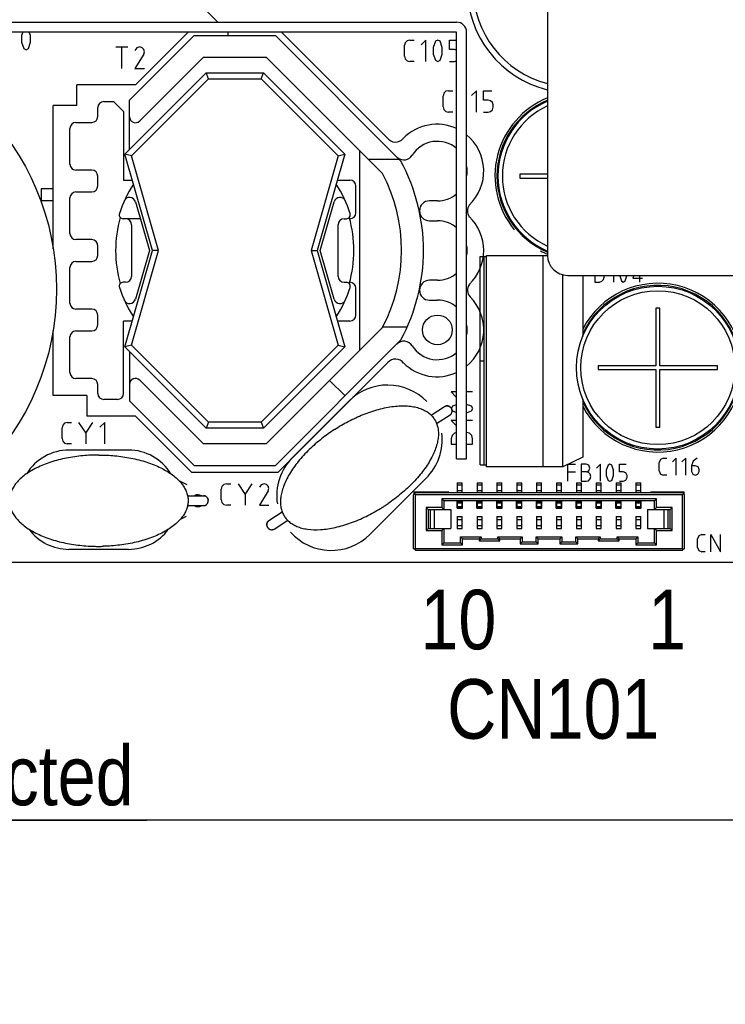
# Model space of a CAD drawing. Header units: millimetres. Extents: x 0 to 417, y 0 to 294.
# Tile 5 of 19: x 180 to 215, y 147 to 196. Entities that reach past the tile are written whole.
import ezdxf

# ---------------------------------------------------------------- set-up
doc = ezdxf.new("R2010")
doc.units = ezdxf.units.MM
for name, color, linetype in [('C101_DXF_CONTINUOUS_LINE', 7, 'Continuous'), ('C115_C116_DXF_CONTINUOUS_LINE', 7, 'Continuous'), ('C1_DXF_CONTINUOUS_LINE', 7, 'Continuous'), ('CN101_DXF_CONTINUOUS_LINE', 7, 'Continuous'), ('CY_DXF_CONTINUOUS_LINE', 7, 'Continuous'), ('HEAT_SINK-3_DXF_CONTINUOUS_LINE', 7, 'Continuous'), ('INSULATOR_DXF_CONTINUOUS_LINE', 7, 'Continuous'), ('MDS-300APB18_AA_DXF_TEXT', 7, 'Continuous'), ('MDS-300APB18DXF_CONTINUOUS_LINE', 7, 'Continuous'), ('Q102_Q101_D1DXF_CONTINUOUS_LINE', 7, 'Continuous'), ('T2_BASE_AF0_DXF_CONTINUOUS_LINE', 7, 'Continuous'), ('T2_BN_AF0_DXF_CONTINUOUS_LINE', 7, 'Continuous'), ('T2_COIL_DXF_CONTINUOUS_LINE', 7, 'Continuous'), ('T2_CORE_AF1_DXF_CONTINUOUS_LINE', 7, 'Continuous')]:
    doc.layers.add(name, color=color, linetype=linetype)
doc.styles.get("Standard").update_dxf_attribs({"font": 'ARIALN.TTF'})
doc.dimstyles.get("Standard").update_dxf_attribs({"dimtxt": 0.18, "dimasz": 0.18, "dimexe": 0.18, "dimexo": 0.0625, "dimgap": 0.09, "dimtad": 0, "dimtih": 1, "dimtoh": 1, "dimdec": 4, "dimzin": 0, "dimdsep": 46, "dimtxsty": 'STANDARD', "dimcen": 0.09, "dimadec": 0, "dimazin": 0, "dimtfac": 1, "dimtdec": 4, "dimtofl": 0, "dimtmove": 0, "dimatfit": 3, "dimfxl": 1, "dimtolj": 1, "dimtzin": 0, "dimarcsym": 0})

msp = doc.modelspace()

# ---------------------------------------------------------------- linework, layer by layer
at = {"layer": 'C101_DXF_CONTINUOUS_LINE', "color": 7, "linetype": 'Continuous'}
for radius, start, end in [(5.3, 103.6462, 256.3538), (5, 104.4823, 255.5177)]:
    msp.add_arc((207.489, 198.063), radius, start, end, dxfattribs=at)
at = {"layer": 'C115_C116_DXF_CONTINUOUS_LINE', "color": 7, "linetype": 'Continuous'}
for p, q in [((206.239, 188.663), (204.839, 188.663)), ((204.839, 188.663), (204.839, 188.463)), ((204.839, 188.463), (206.239, 188.463)), ((211.889, 181.913), (211.689, 181.913)), ((211.689, 181.913), (211.689, 179.013)), ((211.889, 179.013), (211.889, 181.913)), ((211.689, 179.013), (208.789, 179.013)), ((208.789, 179.013), (208.789, 178.813)), ((208.789, 178.813), (211.689, 178.813)), ((211.689, 178.813), (211.689, 175.913)), ((214.789, 179.013), (211.889, 179.013)), ((211.889, 178.813), (214.789, 178.813)), ((211.889, 175.913), (211.889, 178.813)), ((214.789, 178.813), (214.789, 179.013)), ((211.689, 175.913), (211.889, 175.913))]:
    msp.add_line(p, q, dxfattribs=at)
for radius in [4.1, 3.877]:
    msp.add_circle((211.789, 178.913), radius, dxfattribs=at)
for centre, radius, start, end in [((207.839, 188.563), 4.148, 112.7, 247.3), ((207.839, 188.563), 4.1, 112.9916, 247.0084), ((207.839, 188.563), 3.877, 114.4044, 245.5956), ((211.789, 178.913), 4.148, 204.2798, 155.7202)]:
    msp.add_arc(centre, radius, start, end, dxfattribs=at)
at = {"layer": 'C1_DXF_CONTINUOUS_LINE', "color": 7, "linetype": 'Continuous'}
msp.add_circle((168.56, 182.865), 12.95, dxfattribs=at)
at = {"layer": 'CN101_DXF_CONTINUOUS_LINE', "color": 7, "linetype": 'Continuous'}
for p, q in [((201.689, 173.113), (201.939, 173.113)), ((201.689, 173.113), (201.689, 172.613)), ((201.939, 172.613), (201.939, 173.113)), ((202.689, 173.113), (202.939, 173.113)), ((202.689, 173.113), (202.689, 172.613)), ((202.939, 172.613), (202.939, 173.113)), ((203.689, 173.113), (203.939, 173.113)), ((203.689, 173.113), (203.689, 172.613)), ((203.939, 172.613), (203.939, 173.113)), ((204.689, 173.113), (204.939, 173.113)), ((204.689, 173.113), (204.689, 172.613)), ((204.939, 172.613), (204.939, 173.113)), ((205.689, 173.113), (205.939, 173.113)), ((205.689, 173.113), (205.689, 172.613)), ((205.939, 172.613), (205.939, 173.113)), ((206.689, 173.113), (206.939, 173.113)), ((206.689, 173.113), (206.689, 172.613)), ((206.939, 172.613), (206.939, 173.113)), ((207.689, 173.113), (207.939, 173.113)), ((207.689, 173.113), (207.689, 172.613)), ((207.939, 172.613), (207.939, 173.113)), ((208.689, 173.113), (208.939, 173.113)), ((208.689, 173.113), (208.689, 172.613)), ((208.939, 172.613), (208.939, 173.113)), ((209.689, 173.113), (209.939, 173.113)), ((209.689, 173.113), (209.689, 172.613)), ((209.939, 172.613), (209.939, 173.113)), ((210.689, 173.113), (210.939, 173.113)), ((210.689, 173.113), (210.689, 172.613)), ((210.939, 172.613), (210.939, 173.113)), ((199.489, 172.513), (199.589, 172.613)), ((213.039, 172.613), (199.589, 172.613)), ((201.689, 173.013), (201.939, 173.013)), ((201.689, 172.733), (201.939, 172.733)), ((202.689, 173.013), (202.939, 173.013)), ((202.689, 172.733), (202.939, 172.733)), ((203.689, 173.013), (203.939, 173.013)), ((203.689, 172.733), (203.939, 172.733)), ((204.689, 173.013), (204.939, 173.013)), ((204.689, 172.733), (204.939, 172.733)), ((205.689, 173.013), (205.939, 173.013)), ((205.689, 172.733), (205.939, 172.733)), ((206.689, 173.013), (206.939, 173.013)), ((206.689, 172.733), (206.939, 172.733)), ((207.689, 173.013), (207.939, 173.013)), ((207.689, 172.733), (207.939, 172.733)), ((208.689, 173.013), (208.939, 173.013)), ((208.689, 172.733), (208.939, 172.733)), ((209.689, 173.013), (209.939, 173.013)), ((209.689, 172.733), (209.939, 172.733)), ((210.689, 173.013), (210.939, 173.013)), ((210.689, 172.733), (210.939, 172.733)), ((213.039, 172.613), (213.139, 172.513)), ((199.489, 169.813), (199.489, 172.513)), ((199.539, 172.563), (199.589, 172.513)), ((213.039, 172.513), (199.589, 172.513)), ((199.589, 169.813), (199.589, 172.513)), ((211.719, 172.313), (200.909, 172.313)), ((200.909, 172.313), (201.009, 172.213)), ((200.909, 172.313), (200.909, 171.873)), ((211.619, 172.213), (201.009, 172.213)), ((201.009, 172.213), (201.009, 171.773)), ((201.679, 172.173), (201.949, 172.173)), ((201.679, 171.833), (201.679, 172.173)), ((201.689, 172.146), (201.939, 172.146)), ((201.689, 172.146), (201.689, 171.879)), ((201.689, 172.113), (201.939, 172.113)), ((201.939, 171.879), (201.939, 172.146)), ((201.949, 171.833), (201.949, 172.173)), ((202.679, 172.173), (202.949, 172.173)), ((202.679, 171.833), (202.679, 172.173)), ((202.689, 172.146), (202.939, 172.146)), ((202.689, 172.146), (202.689, 171.879)), ((202.689, 172.113), (202.939, 172.113)), ((202.939, 171.879), (202.939, 172.146)), ((202.949, 171.833), (202.949, 172.173)), ((203.679, 172.173), (203.949, 172.173)), ((203.679, 171.833), (203.679, 172.173)), ((203.689, 172.146), (203.939, 172.146)), ((203.689, 172.146), (203.689, 171.879)), ((203.689, 172.113), (203.939, 172.113)), ((203.939, 171.879), (203.939, 172.146)), ((203.949, 171.833), (203.949, 172.173)), ((204.679, 172.173), (204.949, 172.173)), ((204.679, 171.833), (204.679, 172.173)), ((204.689, 172.146), (204.939, 172.146)), ((204.689, 172.146), (204.689, 171.879)), ((204.689, 172.113), (204.939, 172.113)), ((204.939, 171.879), (204.939, 172.146)), ((204.949, 171.833), (204.949, 172.173)), ((205.679, 172.173), (205.949, 172.173)), ((205.679, 171.833), (205.679, 172.173)), ((205.689, 172.146), (205.939, 172.146)), ((205.689, 172.146), (205.689, 171.879)), ((205.689, 172.113), (205.939, 172.113)), ((205.939, 171.879), (205.939, 172.146)), ((205.949, 171.833), (205.949, 172.173)), ((206.679, 172.173), (206.949, 172.173)), ((206.679, 171.833), (206.679, 172.173)), ((206.689, 172.146), (206.939, 172.146)), ((206.689, 172.146), (206.689, 171.879)), ((206.689, 172.113), (206.939, 172.113)), ((206.939, 171.879), (206.939, 172.146)), ((206.949, 171.833), (206.949, 172.173)), ((207.679, 172.173), (207.949, 172.173)), ((207.679, 171.833), (207.679, 172.173)), ((207.689, 172.146), (207.939, 172.146)), ((207.689, 172.146), (207.689, 171.879)), ((207.689, 172.113), (207.939, 172.113)), ((207.939, 171.879), (207.939, 172.146)), ((207.949, 171.833), (207.949, 172.173)), ((208.679, 172.173), (208.949, 172.173)), ((208.679, 171.833), (208.679, 172.173)), ((208.689, 172.146), (208.939, 172.146)), ((208.689, 172.146), (208.689, 171.879)), ((208.689, 172.113), (208.939, 172.113)), ((208.939, 171.879), (208.939, 172.146)), ((208.949, 171.833), (208.949, 172.173)), ((209.679, 172.173), (209.949, 172.173)), ((209.679, 171.833), (209.679, 172.173)), ((209.689, 172.146), (209.939, 172.146)), ((209.689, 172.146), (209.689, 171.879)), ((209.689, 172.113), (209.939, 172.113)), ((209.939, 171.879), (209.939, 172.146)), ((209.949, 171.833), (209.949, 172.173)), ((210.679, 172.173), (210.949, 172.173)), ((210.679, 171.833), (210.679, 172.173)), ((210.689, 172.146), (210.939, 172.146)), ((210.689, 172.146), (210.689, 171.879)), ((210.689, 172.113), (210.939, 172.113)), ((210.939, 171.879), (210.939, 172.146)), ((210.949, 171.833), (210.949, 172.173)), ((211.719, 172.313), (211.619, 172.213)), ((211.619, 171.773), (211.619, 172.213)), ((211.719, 171.873), (211.719, 172.313)), ((213.089, 172.563), (213.039, 172.513)), ((213.039, 169.813), (213.039, 172.513)), ((213.139, 169.813), (213.139, 172.513)), ((200.909, 171.873), (200.124, 171.873)), ((200.124, 171.873), (200.224, 171.773)), ((200.124, 171.873), (200.124, 170.713)), ((200.224, 171.773), (201.364, 171.773)), ((200.224, 171.773), (200.224, 170.813)), ((200.334, 171.773), (200.334, 170.813)), ((200.534, 171.773), (200.534, 170.813)), ((200.909, 171.873), (201.009, 171.773)), ((201.364, 171.773), (201.364, 170.813)), ((201.679, 171.833), (201.949, 171.833)), ((201.689, 171.913), (201.939, 171.913)), ((201.689, 171.879), (201.939, 171.879)), ((202.679, 171.833), (202.949, 171.833)), ((202.689, 171.913), (202.939, 171.913)), ((202.689, 171.879), (202.939, 171.879)), ((203.679, 171.833), (203.949, 171.833)), ((203.689, 171.913), (203.939, 171.913)), ((203.689, 171.879), (203.939, 171.879)), ((204.679, 171.833), (204.949, 171.833)), ((204.689, 171.913), (204.939, 171.913)), ((204.689, 171.879), (204.939, 171.879)), ((205.679, 171.833), (205.949, 171.833)), ((205.689, 171.913), (205.939, 171.913)), ((205.689, 171.879), (205.939, 171.879)), ((206.679, 171.833), (206.949, 171.833)), ((206.689, 171.913), (206.939, 171.913)), ((206.689, 171.879), (206.939, 171.879)), ((207.679, 171.833), (207.949, 171.833)), ((207.689, 171.913), (207.939, 171.913)), ((207.689, 171.879), (207.939, 171.879)), ((208.679, 171.833), (208.949, 171.833)), ((208.689, 171.913), (208.939, 171.913)), ((208.689, 171.879), (208.939, 171.879)), ((209.679, 171.833), (209.949, 171.833)), ((209.689, 171.913), (209.939, 171.913)), ((209.689, 171.879), (209.939, 171.879)), ((210.679, 171.833), (210.949, 171.833)), ((210.689, 171.913), (210.939, 171.913)), ((210.689, 171.879), (210.939, 171.879)), ((211.264, 171.773), (212.404, 171.773)), ((211.264, 171.773), (211.264, 170.813)), ((211.719, 171.873), (211.619, 171.773)), ((212.504, 171.873), (211.719, 171.873)), ((212.094, 171.773), (212.094, 170.813)), ((212.294, 171.773), (212.294, 170.813)), ((212.504, 171.873), (212.404, 171.773)), ((212.404, 170.813), (212.404, 171.773)), ((212.504, 170.713), (212.504, 171.873)), ((201.689, 171.413), (201.939, 171.413)), ((201.689, 171.413), (201.689, 170.813)), ((201.689, 171.263), (201.939, 171.263)), ((201.939, 170.813), (201.939, 171.413)), ((202.689, 171.413), (202.939, 171.413)), ((202.689, 171.413), (202.689, 170.813)), ((202.689, 171.263), (202.939, 171.263)), ((202.939, 170.813), (202.939, 171.413)), ((203.689, 171.413), (203.939, 171.413)), ((203.689, 171.413), (203.689, 170.813)), ((203.689, 171.263), (203.939, 171.263)), ((203.939, 170.813), (203.939, 171.413)), ((204.689, 171.413), (204.939, 171.413)), ((204.689, 171.413), (204.689, 170.813)), ((204.689, 171.263), (204.939, 171.263)), ((204.939, 170.813), (204.939, 171.413)), ((205.689, 171.413), (205.939, 171.413)), ((205.689, 171.413), (205.689, 170.813)), ((205.689, 171.263), (205.939, 171.263)), ((205.939, 170.813), (205.939, 171.413)), ((206.689, 171.413), (206.939, 171.413)), ((206.689, 171.413), (206.689, 170.813)), ((206.689, 171.263), (206.939, 171.263)), ((206.939, 170.813), (206.939, 171.413)), ((207.689, 171.413), (207.939, 171.413)), ((207.689, 171.413), (207.689, 170.813)), ((207.689, 171.263), (207.939, 171.263)), ((207.939, 170.813), (207.939, 171.413)), ((208.689, 171.413), (208.939, 171.413)), ((208.689, 171.413), (208.689, 170.813)), ((208.689, 171.263), (208.939, 171.263)), ((208.939, 170.813), (208.939, 171.413)), ((209.689, 171.413), (209.939, 171.413)), ((209.689, 171.413), (209.689, 170.813)), ((209.689, 171.263), (209.939, 171.263)), ((209.939, 170.813), (209.939, 171.413)), ((210.689, 171.413), (210.939, 171.413)), ((210.689, 171.413), (210.689, 170.813)), ((210.689, 171.263), (210.939, 171.263)), ((210.939, 170.813), (210.939, 171.413)), ((200.124, 170.713), (200.224, 170.813)), ((200.124, 170.713), (200.909, 170.713)), ((200.224, 170.813), (201.364, 170.813)), ((200.909, 170.713), (201.009, 170.813)), ((200.909, 170.713), (200.909, 169.993)), ((201.009, 170.813), (201.009, 170.093)), ((201.689, 170.963), (201.939, 170.963)), ((201.689, 170.813), (201.939, 170.813)), ((202.689, 170.963), (202.939, 170.963)), ((202.689, 170.813), (202.939, 170.813)), ((203.689, 170.963), (203.939, 170.963)), ((203.689, 170.813), (203.939, 170.813)), ((204.689, 170.963), (204.939, 170.963)), ((204.689, 170.813), (204.939, 170.813)), ((205.689, 170.963), (205.939, 170.963)), ((205.689, 170.813), (205.939, 170.813)), ((206.689, 170.963), (206.939, 170.963)), ((206.689, 170.813), (206.939, 170.813)), ((207.689, 170.963), (207.939, 170.963)), ((207.689, 170.813), (207.939, 170.813)), ((208.689, 170.963), (208.939, 170.963)), ((208.689, 170.813), (208.939, 170.813)), ((209.689, 170.963), (209.939, 170.963)), ((209.689, 170.813), (209.939, 170.813)), ((210.689, 170.963), (210.939, 170.963)), ((210.689, 170.813), (210.939, 170.813)), ((211.264, 170.813), (212.404, 170.813)), ((211.719, 170.713), (211.619, 170.813)), ((211.619, 170.093), (211.619, 170.813)), ((211.719, 170.713), (212.504, 170.713)), ((211.719, 169.993), (211.719, 170.713)), ((212.504, 170.713), (212.404, 170.813)), ((201.849, 170.393), (202.889, 170.393)), ((201.949, 170.293), (201.849, 170.393)), ((201.849, 170.093), (201.849, 170.393)), ((201.949, 170.293), (202.789, 170.293)), ((201.949, 169.993), (201.949, 170.293)), ((202.789, 170.293), (202.889, 170.393)), ((202.789, 170.293), (202.789, 170.193)), ((202.789, 170.193), (202.889, 170.293)), ((202.789, 170.193), (203.839, 170.193)), ((202.889, 170.393), (202.889, 170.293)), ((202.889, 170.293), (203.739, 170.293)), ((203.739, 170.393), (204.964, 170.393)), ((203.839, 170.293), (203.739, 170.393)), ((203.739, 170.293), (203.739, 170.393)), ((203.839, 170.193), (203.739, 170.293)), ((203.839, 170.293), (204.864, 170.293)), ((203.839, 170.193), (203.839, 170.293)), ((204.864, 170.293), (204.964, 170.393)), ((204.864, 170.293), (204.864, 170.043)), ((204.864, 170.043), (204.964, 170.143)), ((204.964, 170.393), (204.964, 170.143)), ((204.964, 170.143), (205.664, 170.143)), ((205.664, 170.393), (206.964, 170.393)), ((205.764, 170.293), (205.664, 170.393)), ((205.664, 170.143), (205.664, 170.393)), ((205.764, 170.043), (205.664, 170.143)), ((205.764, 170.293), (206.864, 170.293)), ((205.764, 170.043), (205.764, 170.293)), ((206.864, 170.293), (206.964, 170.393)), ((206.864, 170.293), (206.864, 170.043)), ((206.864, 170.043), (206.964, 170.143)), ((206.964, 170.393), (206.964, 170.143)), ((206.964, 170.143), (207.664, 170.143)), ((207.664, 170.393), (208.889, 170.393)), ((207.764, 170.293), (207.664, 170.393)), ((207.664, 170.143), (207.664, 170.393)), ((207.764, 170.043), (207.664, 170.143)), ((207.764, 170.293), (208.789, 170.293)), ((207.764, 170.043), (207.764, 170.293)), ((208.789, 170.293), (208.889, 170.393)), ((208.789, 170.293), (208.789, 170.193)), ((208.789, 170.193), (208.889, 170.293)), ((208.789, 170.193), (209.839, 170.193)), ((208.889, 170.393), (208.889, 170.293)), ((208.889, 170.293), (209.739, 170.293)), ((209.739, 170.393), (210.779, 170.393)), ((209.839, 170.293), (209.739, 170.393)), ((209.739, 170.293), (209.739, 170.393)), ((209.839, 170.193), (209.739, 170.293)), ((209.839, 170.293), (210.679, 170.293)), ((209.839, 170.193), (209.839, 170.293)), ((210.679, 170.293), (210.779, 170.393)), ((210.679, 170.293), (210.679, 169.993)), ((210.779, 170.393), (210.779, 170.093)), ((199.589, 169.713), (199.489, 169.813)), ((199.539, 169.763), (199.589, 169.813)), ((199.589, 169.813), (213.039, 169.813)), ((199.589, 169.713), (213.039, 169.713)), ((200.909, 169.993), (201.009, 170.093)), ((200.909, 169.993), (201.949, 169.993)), ((201.009, 170.093), (201.849, 170.093)), ((201.949, 169.993), (201.849, 170.093)), ((204.864, 170.043), (205.764, 170.043)), ((206.864, 170.043), (207.764, 170.043)), ((210.679, 169.993), (210.779, 170.093)), ((210.679, 169.993), (211.719, 169.993)), ((210.779, 170.093), (211.619, 170.093)), ((211.719, 169.993), (211.619, 170.093)), ((213.089, 169.763), (213.039, 169.813)), ((213.139, 169.813), (213.039, 169.713))]:
    msp.add_line(p, q, dxfattribs=at)
at = {"layer": 'CY_DXF_CONTINUOUS_LINE', "color": 7, "linetype": 'Continuous'}
for p, q in [((200.379, 176.515), (201.055, 176.954)), ((201.055, 176.954), (201.058, 176.956)), ((201.39, 176.878), (201.385, 176.886)), ((201.411, 176.841), (201.39, 176.878)), ((200.652, 176.096), (201.327, 176.535)), ((201.095, 176.384), (201.095, 176.384)), ((201.327, 176.535), (201.33, 176.537)), ((201.327, 176.535), (201.327, 176.535)), ((201.33, 176.537), (201.335, 176.54)), ((195.513, 175.8), (195.513, 175.8)), ((195.513, 175.8), (195.513, 175.8)), ((183.638, 174.513), (183.639, 174.513)), ((183.639, 174.513), (183.639, 174.513)), ((188.109, 172.463), (188.915, 172.463)), ((188.915, 172.463), (188.919, 172.463)), ((189.152, 172.174), (189.155, 172.216)), ((189.155, 172.216), (189.155, 172.226)), ((188.109, 171.963), (188.915, 171.963)), ((188.915, 171.963), (188.918, 171.963)), ((188.915, 171.963), (188.915, 171.963)), ((188.918, 171.963), (188.925, 171.963)), ((192.205, 171.207), (192.88, 171.646)), ((192.202, 171.205), (192.194, 171.199)), ((192.202, 171.205), (192.205, 171.207)), ((192.205, 171.207), (192.205, 171.207)), ((192.436, 171.357), (192.436, 171.357)), ((192.477, 170.787), (193.153, 171.226)), ((192.474, 170.785), (192.477, 170.787)), ((192.477, 170.787), (192.477, 170.787))]:
    msp.add_line(p, q, dxfattribs=at)
for points in [[(201.385, 176.886), (201.367, 176.908), (201.346, 176.928), (201.323, 176.947), (201.296, 176.963), (201.265, 176.977), (201.231, 176.986), (201.196, 176.991), (201.161, 176.99), (201.126, 176.985), (201.094, 176.975), (201.066, 176.961), (201.058, 176.956)], [(201.335, 176.54), (201.36, 176.561), (201.384, 176.587), (201.404, 176.618), (201.419, 176.653), (201.43, 176.69), (201.434, 176.728), (201.432, 176.767), (201.424, 176.804), (201.411, 176.841)], [(189.155, 172.226), (189.152, 172.254), (189.145, 172.282), (189.136, 172.311), (189.122, 172.339), (189.103, 172.367), (189.08, 172.393), (189.054, 172.417), (189.024, 172.435), (188.992, 172.45), (188.959, 172.458), (188.928, 172.462), (188.919, 172.463)], [(188.925, 171.963), (188.957, 171.967), (188.991, 171.976), (189.025, 171.991), (189.057, 172.011), (189.085, 172.037), (189.109, 172.067), (189.129, 172.1), (189.143, 172.136), (189.152, 172.174)], [(192.194, 171.199), (192.17, 171.179), (192.148, 171.154), (192.128, 171.125), (192.114, 171.093), (192.104, 171.059), (192.099, 171.025), (192.098, 170.991), (192.102, 170.96), (192.109, 170.931), (192.119, 170.904), (192.132, 170.879), (192.14, 170.866)], [(192.14, 170.866), (192.163, 170.835), (192.191, 170.808), (192.223, 170.786), (192.258, 170.769), (192.294, 170.757), (192.332, 170.751), (192.37, 170.751), (192.406, 170.757), (192.439, 170.768), (192.468, 170.782), (192.474, 170.785)]]:
    msp.add_lwpolyline(points, dxfattribs=at)
for centre, radius, start, end in [((201.176, 176.768), 0.222, 117.084, 122.0783), ((201.206, 176.721), 0.222, 303.8971, 308.9149), ((201.167, 176.729), 0.264, 32.9954, 33.6724), ((188.886, 172.213), 0.264, 359.9956, 0.6726), ((193.221, 179.34), 8.817, 301.4687, 302.964), ((193.212, 179.334), 8.817, 303.0357, 304.5309), ((192.368, 171.015), 0.267, 210.6049, 212.9957), ((192.367, 171.014), 0.266, 213.0019, 217.6166), ((183.644, 178.73), 8.817, 268.4689, 269.9642), ((183.633, 178.73), 8.817, 270.0358, 271.5311)]:
    msp.add_arc(centre, radius, start, end, dxfattribs=at)
for points, knots in [([(195.513, 175.8), (195.737, 175.945), (196.206, 176.22), (196.824, 176.508), (197.34, 176.699), (197.727, 176.816), (198.109, 176.906), (198.48, 176.965), (198.835, 176.993), (199.167, 176.989), (199.473, 176.953), (199.749, 176.887), (199.992, 176.794), (200.2, 176.675), (200.373, 176.534), (200.511, 176.374), (200.617, 176.197), (200.693, 176), (200.737, 175.78), (200.748, 175.537), (200.721, 175.274), (200.63, 174.882), (200.41, 174.36), (200.01, 173.738), (199.489, 173.128), (198.882, 172.563), (198.437, 172.226), (198.21, 172.07)], [0, 0, 0, 0, 0.074704, 0.151857, 0.190381, 0.22825, 0.264966, 0.300103, 0.3333, 0.364308, 0.392972, 0.419291, 0.44339, 0.465538, 0.486113, 0.505453, 0.524206, 0.543524, 0.564258, 0.586728, 0.611259, 0.638108, 0.698927, 0.768518, 0.844348, 0.922722, 1, 1, 1, 1]), ([(201.075, 176.966), (201.1, 176.978), (201.156, 176.995), (201.245, 176.986), (201.327, 176.945), (201.369, 176.901), (201.386, 176.875)], [0, 0, 0, 0, 0.239946, 0.486205, 0.74036, 1, 1, 1, 1]), ([(201.346, 176.548), (201.368, 176.566), (201.406, 176.612), (201.434, 176.697), (201.429, 176.789), (201.405, 176.847), (201.388, 176.872)], [0, 0, 0, 0, 0.239897, 0.486176, 0.740365, 1, 1, 1, 1]), ([(195.513, 175.8), (195.289, 175.654), (194.847, 175.337), (194.333, 174.89), (193.949, 174.497), (193.684, 174.191), (193.447, 173.878), (193.242, 173.563), (193.072, 173.251), (192.941, 172.945), (192.849, 172.651), (192.797, 172.372), (192.784, 172.113), (192.808, 171.874), (192.866, 171.659), (192.955, 171.468), (193.074, 171.299), (193.223, 171.15), (193.406, 171.019), (193.624, 170.911), (193.875, 170.828), (194.27, 170.752), (194.837, 170.741), (195.568, 170.853), (196.337, 171.081), (197.1, 171.406), (197.588, 171.675), (197.824, 171.819)], [0, 0, 0, 0, 0.074704, 0.151857, 0.190381, 0.22825, 0.264966, 0.300103, 0.3333, 0.364308, 0.392972, 0.419291, 0.44339, 0.465538, 0.486113, 0.505453, 0.524206, 0.543524, 0.564258, 0.586728, 0.611259, 0.638108, 0.698927, 0.768518, 0.844348, 0.922722, 1, 1, 1, 1]), ([(183.639, 174.513), (183.372, 174.513), (182.828, 174.487), (182.153, 174.393), (181.617, 174.272), (181.229, 174.16), (180.859, 174.026), (180.516, 173.874), (180.203, 173.704), (179.927, 173.52), (179.689, 173.323), (179.494, 173.118), (179.341, 172.907), (179.231, 172.694), (179.163, 172.481), (179.134, 172.273), (179.142, 172.067), (179.186, 171.86), (179.268, 171.651), (179.392, 171.442), (179.557, 171.235), (179.847, 170.956), (180.316, 170.639), (180.99, 170.334), (181.76, 170.107), (182.576, 169.964), (183.132, 169.923), (183.409, 169.916)], [0, 0, 0, 0, 0.074704, 0.151857, 0.190381, 0.22825, 0.264966, 0.300103, 0.3333, 0.364308, 0.392972, 0.419291, 0.44339, 0.465538, 0.486113, 0.505453, 0.524206, 0.543524, 0.564258, 0.586728, 0.611259, 0.638108, 0.698927, 0.768518, 0.844348, 0.922722, 1, 1, 1, 1]), ([(183.639, 174.513), (183.906, 174.513), (184.449, 174.487), (185.124, 174.393), (185.66, 174.272), (186.049, 174.16), (186.418, 174.026), (186.762, 173.874), (187.074, 173.704), (187.351, 173.52), (187.588, 173.323), (187.783, 173.118), (187.936, 172.907), (188.046, 172.694), (188.114, 172.481), (188.143, 172.273), (188.135, 172.067), (188.092, 171.86), (188.009, 171.651), (187.886, 171.442), (187.72, 171.235), (187.43, 170.956), (186.961, 170.639), (186.287, 170.334), (185.518, 170.107), (184.701, 169.964), (184.145, 169.923), (183.869, 169.916)], [0, 0, 0, 0, 0.074704, 0.151857, 0.190381, 0.22825, 0.264966, 0.300103, 0.3333, 0.364308, 0.392972, 0.419291, 0.44339, 0.465538, 0.486113, 0.505453, 0.524206, 0.543524, 0.564258, 0.586728, 0.611259, 0.638108, 0.698927, 0.768518, 0.844348, 0.922722, 1, 1, 1, 1]), ([(188.918, 171.963), (188.948, 171.963), (189.01, 171.977), (189.087, 172.033), (189.138, 172.115), (189.15, 172.18), (189.15, 172.213)], [0, 0, 0, 0, 0.239902, 0.485684, 0.739843, 1, 1, 1, 1]), ([(188.919, 172.463), (188.948, 172.462), (189.009, 172.449), (189.085, 172.394), (189.137, 172.312), (189.15, 172.248), (189.15, 172.216)], [0, 0, 0, 0, 0.239962, 0.485723, 0.739845, 1, 1, 1, 1]), ([(192.138, 170.879), (192.122, 170.906), (192.099, 170.966), (192.1, 171.06), (192.135, 171.145), (192.178, 171.189), (192.202, 171.205)], [0, 0, 0, 0, 0.260157, 0.51408, 0.759832, 1, 1, 1, 1]), ([(192.156, 170.852), (192.175, 170.827), (192.221, 170.785), (192.305, 170.751), (192.394, 170.749), (192.45, 170.77), (192.474, 170.785)], [0, 0, 0, 0, 0.260061, 0.513768, 0.75958, 1, 1, 1, 1])]:
    msp.add_open_spline(points, degree=3, knots=knots, dxfattribs=at)
at = {"layer": 'HEAT_SINK-3_DXF_CONTINUOUS_LINE', "color": 3, "linetype": 'Continuous'}
for p, q in [((206.239, 214.013), (206.239, 184.563)), ((207.239, 183.563), (222.039, 183.563))]:
    msp.add_line(p, q, dxfattribs=at)
msp.add_arc((207.239, 184.563), 1, 180, 270, dxfattribs=at)
at = {"layer": 'INSULATOR_DXF_CONTINUOUS_LINE', "color": 3, "linetype": 'Continuous'}
for p, q in [((158.159, 196.315), (201.659, 196.315)), ((202.159, 174.315), (202.159, 195.815))]:
    msp.add_line(p, q, dxfattribs=at)
at = {"layer": 'INSULATOR_DXF_CONTINUOUS_LINE', "color": 7, "linetype": 'Continuous'}
for p, q in [((201.659, 195.815), (158.159, 195.815)), ((201.659, 174.315), (201.659, 195.815)), ((201.659, 174.315), (202.159, 174.315))]:
    msp.add_line(p, q, dxfattribs=at)
at = {"layer": 'INSULATOR_DXF_CONTINUOUS_LINE', "color": 3, "linetype": 'Continuous'}
msp.add_arc((201.659, 195.815), 0.5, 0, 90, dxfattribs=at)
at = {"layer": 'MDS-300APB18DXF_CONTINUOUS_LINE', "color": 7, "linetype": 'Continuous'}
for p, q in [((188.464, 197.487), (189.636, 196.315)), ((179.814, 195.815), (179.75, 195.635)), ((179.75, 195.635), (179.75, 195.304)), ((180.2, 195.635), (180.142, 195.815)), ((180.2, 195.304), (180.2, 195.635)), ((188.141, 195.815), (185.489, 193.163)), ((190.139, 195.813), (190.139, 195.638)), ((192.836, 195.815), (198.169, 190.483)), ((199.303, 195.414), (199.165, 195.378)), ((199.303, 195.414), (199.514, 195.414)), ((200.111, 195.414), (199.872, 195.175)), ((200.111, 194.331), (200.111, 195.414)), ((200.708, 195.414), (200.589, 195.359)), ((200.827, 195.359), (200.708, 195.414)), ((201.305, 195.414), (201.659, 195.414)), ((201.305, 194.937), (201.305, 195.414)), ((179.75, 195.304), (179.86, 194.992)), ((179.86, 194.992), (179.98, 194.928)), ((179.98, 194.928), (180.099, 194.992)), ((180.099, 194.992), (180.2, 195.304)), ((184.507, 195.065), (185.104, 195.065)), ((184.801, 193.982), (184.801, 195.065)), ((185.554, 195.019), (185.463, 194.882)), ((185.701, 195.065), (185.554, 195.019)), ((185.83, 195.029), (185.701, 195.065)), ((185.913, 194.946), (185.83, 195.029)), ((185.94, 194.817), (185.913, 194.946)), ((199.064, 195.276), (199.027, 195.148)), ((199.027, 194.606), (199.027, 195.148)), ((199.165, 195.378), (199.064, 195.276)), ((200.589, 195.359), (200.478, 195.038)), ((200.478, 195.038), (200.478, 194.707)), ((200.938, 195.038), (200.827, 195.359)), ((200.938, 194.707), (200.938, 195.038)), ((201.553, 194.937), (201.305, 194.937)), ((201.659, 194.904), (201.553, 194.937)), ((185.913, 194.698), (185.463, 193.982)), ((185.913, 194.698), (185.94, 194.817)), ((199.027, 194.606), (199.064, 194.468)), ((199.064, 194.468), (199.165, 194.367)), ((200.478, 194.707), (200.589, 194.395)), ((200.827, 194.395), (200.938, 194.707)), ((185.463, 193.982), (185.94, 193.982)), ((199.165, 194.367), (199.303, 194.331)), ((199.514, 194.331), (199.303, 194.331)), ((200.589, 194.395), (200.708, 194.331)), ((200.708, 194.331), (200.827, 194.395)), ((201.305, 194.331), (201.553, 194.331)), ((201.553, 194.331), (201.659, 194.363)), ((185.489, 193.163), (182.539, 193.163)), ((182.539, 192.113), (182.539, 193.163)), ((201.011, 192.733), (200.983, 192.595)), ((200.983, 192.053), (200.983, 192.595)), ((201.112, 192.834), (201.011, 192.733)), ((201.25, 192.861), (201.112, 192.834)), ((201.25, 192.861), (201.461, 192.861)), ((202.655, 192.861), (202.416, 192.622)), ((202.655, 191.787), (202.655, 192.861)), ((203.013, 192.861), (203.436, 192.861)), ((203.013, 192.384), (203.013, 192.861)), ((182.539, 192.113), (181.339, 192.113)), ((181.339, 184.891), (181.339, 192.113)), ((200.983, 192.053), (201.011, 191.924)), ((201.011, 191.924), (201.112, 191.823)), ((203.252, 192.384), (203.013, 192.384)), ((203.371, 192.356), (203.252, 192.384)), ((203.463, 192.264), (203.371, 192.356)), ((203.5, 192.145), (203.463, 192.264)), ((203.463, 191.906), (203.5, 192.025)), ((203.5, 192.025), (203.5, 192.145)), ((201.112, 191.823), (201.25, 191.787)), ((201.461, 191.787), (201.25, 191.787)), ((203.013, 191.787), (203.252, 191.787)), ((203.252, 191.787), (203.371, 191.814)), ((203.371, 191.814), (203.463, 191.906)), ((181.339, 187.913), (180.739, 187.913)), ((180.739, 187.913), (180.739, 187.313)), ((181.339, 187.313), (180.739, 187.313)), ((202.839, 184.513), (203.159, 184.513)), ((202.839, 174.013), (202.839, 184.513)), ((203.039, 174.013), (203.039, 184.513)), ((208.615, 183.563), (208.615, 183.227)), ((209.093, 183.475), (209.066, 183.563)), ((209.57, 183.227), (209.57, 183.563)), ((209.874, 183.563), (209.874, 183.53)), ((209.874, 183.53), (209.956, 183.282)), ((210.149, 183.282), (210.232, 183.53)), ((210.574, 183.563), (210.535, 183.42)), ((210.865, 183.563), (210.865, 183.227)), ((208.615, 183.227), (208.854, 183.227)), ((208.854, 183.227), (208.974, 183.264)), ((208.974, 183.264), (209.056, 183.347)), ((209.056, 183.347), (209.093, 183.475)), ((209.956, 183.282), (210.048, 183.227)), ((210.048, 183.227), (210.149, 183.282)), ((210.535, 183.42), (211.012, 183.42)), ((181.339, 177.513), (181.339, 180.776)), ((198.194, 179.173), (192.674, 173.648)), ((202.839, 179.263), (203.039, 179.263)), ((201.659, 177.698), (201.388, 177.698)), ((201.388, 177.698), (201.626, 177.45)), ((202.462, 177.698), (202.159, 177.698)), ((183.039, 177.513), (181.339, 177.513)), ((183.039, 177.513), (183.039, 176.463)), ((193.407, 174.401), (196.236, 177.23)), ((201.659, 177.046), (201.452, 176.973)), ((202.407, 176.973), (202.159, 177.06)), ((201.452, 176.973), (201.398, 176.874)), ((201.425, 176.784), (201.452, 176.734)), ((201.452, 176.734), (201.659, 176.661)), ((202.159, 176.646), (202.407, 176.734)), ((202.471, 176.853), (202.407, 176.973)), ((202.407, 176.734), (202.471, 176.853)), ((181.918, 176.119), (181.826, 176.018)), ((182.055, 176.155), (181.918, 176.119)), ((182.055, 176.155), (182.267, 176.155)), ((182.625, 176.155), (182.983, 175.614)), ((182.983, 175.614), (183.341, 176.155)), ((185.489, 176.463), (183.039, 176.463)), ((183.947, 176.155), (183.699, 175.917)), ((183.947, 175.072), (183.947, 176.155)), ((185.489, 176.463), (188.304, 173.648)), ((201.659, 176.256), (201.388, 176.256)), ((201.388, 176.256), (201.626, 176.018)), ((202.462, 176.256), (202.159, 176.256)), ((181.826, 176.018), (181.789, 175.88)), ((181.789, 175.347), (181.789, 175.88)), ((182.983, 175.614), (182.983, 175.072)), ((201.553, 175.614), (201.433, 175.494)), ((201.659, 175.643), (201.553, 175.614)), ((202.306, 175.614), (202.159, 175.655)), ((202.425, 175.494), (202.306, 175.614)), ((181.789, 175.347), (181.826, 175.21)), ((181.826, 175.21), (181.918, 175.108)), ((181.918, 175.108), (182.055, 175.072)), ((182.267, 175.072), (182.055, 175.072)), ((201.433, 175.494), (201.388, 175.329)), ((201.388, 175.329), (201.388, 175.053)), ((202.462, 175.329), (202.425, 175.494)), ((202.462, 175.053), (202.462, 175.329)), ((185.139, 174.763), (182.139, 174.763)), ((201.388, 175.053), (201.659, 175.053)), ((202.159, 175.053), (202.462, 175.053)), ((211.922, 174.291), (211.857, 174.144)), ((211.857, 173.713), (211.857, 174.144)), ((212.078, 174.355), (211.922, 174.291)), ((212.078, 174.355), (212.243, 174.355)), ((212.721, 174.355), (212.528, 174.163)), ((212.721, 173.492), (212.721, 174.355)), ((213.198, 174.355), (213.005, 174.163)), ((213.198, 173.492), (213.198, 174.355)), ((213.575, 174.208), (213.492, 173.97)), ((213.777, 174.355), (213.575, 174.208)), ((188.304, 173.648), (192.674, 173.648)), ((202.839, 174.013), (203.159, 174.013)), ((207.265, 173.189), (207.265, 174.052)), ((207.265, 173.667), (207.651, 173.667)), ((207.288, 174.052), (207.651, 174.052)), ((208.175, 174.052), (207.936, 174.052)), ((207.936, 174.052), (207.936, 173.189)), ((208.175, 173.667), (207.936, 173.667)), ((208.312, 173.997), (208.175, 174.052)), ((208.175, 173.667), (208.312, 173.722)), ((208.303, 173.639), (208.175, 173.667)), ((208.386, 173.547), (208.303, 173.639)), ((208.367, 173.859), (208.312, 173.997)), ((208.312, 173.722), (208.367, 173.859)), ((208.9, 174.052), (208.707, 173.859)), ((208.9, 173.189), (208.9, 174.052)), ((209.286, 174.006), (209.194, 173.749)), ((209.194, 173.749), (209.194, 173.483)), ((209.378, 174.052), (209.286, 174.006)), ((209.469, 174.006), (209.378, 174.052)), ((209.561, 173.749), (209.469, 174.006)), ((209.561, 173.483), (209.561, 173.749)), ((209.855, 174.052), (210.195, 174.052)), ((209.855, 173.667), (209.855, 174.052)), ((210.048, 173.667), (209.855, 173.667)), ((210.186, 173.612), (210.048, 173.667)), ((210.241, 173.474), (210.186, 173.612)), ((211.857, 173.713), (211.922, 173.556)), ((213.676, 173.97), (213.492, 173.97)), ((213.492, 173.97), (213.492, 173.685)), ((213.492, 173.685), (213.547, 173.547)), ((213.823, 173.924), (213.676, 173.97)), ((213.813, 173.547), (213.869, 173.685)), ((213.869, 173.777), (213.823, 173.924)), ((213.869, 173.685), (213.869, 173.777)), ((188.089, 173.013), (187.689, 173.213)), ((197.296, 170.512), (200.125, 173.34)), ((207.936, 173.189), (208.175, 173.189)), ((208.175, 173.189), (208.303, 173.217)), ((208.303, 173.217), (208.386, 173.308)), ((208.422, 173.428), (208.386, 173.547)), ((208.386, 173.308), (208.422, 173.428)), ((209.194, 173.483), (209.286, 173.235)), ((209.286, 173.235), (209.378, 173.189)), ((209.378, 173.189), (209.469, 173.235)), ((209.469, 173.235), (209.561, 173.483)), ((209.855, 173.189), (210.048, 173.189)), ((210.048, 173.189), (210.186, 173.244)), ((210.186, 173.244), (210.241, 173.382)), ((210.241, 173.382), (210.241, 173.474)), ((211.922, 173.556), (212.078, 173.492)), ((212.243, 173.492), (212.078, 173.492)), ((213.547, 173.547), (213.676, 173.492)), ((213.676, 173.492), (213.813, 173.547)), ((189.843, 172.932), (189.807, 172.794)), ((189.807, 172.252), (189.807, 172.794)), ((189.944, 173.033), (189.843, 172.932)), ((190.082, 173.07), (189.944, 173.033)), ((190.082, 173.07), (190.293, 173.07)), ((190.651, 173.07), (191.01, 172.528)), ((191.01, 172.528), (191.368, 173.07)), ((191.818, 173.015), (191.726, 172.886)), ((192.167, 172.702), (191.726, 171.986)), ((191.965, 173.07), (191.818, 173.015)), ((192.084, 173.033), (191.965, 173.07)), ((192.176, 172.941), (192.084, 173.033)), ((192.167, 172.702), (192.204, 172.822)), ((192.204, 172.822), (192.176, 172.941)), ((199.514, 172.663), (201.264, 172.663)), ((199.514, 172.538), (199.514, 172.663)), ((211.414, 172.663), (213.114, 172.663)), ((213.114, 172.538), (213.114, 172.663)), ((189.807, 172.252), (189.843, 172.124)), ((189.843, 172.124), (189.944, 172.023)), ((191.01, 172.528), (191.01, 171.986)), ((189.944, 172.023), (190.082, 171.986)), ((190.293, 171.986), (190.082, 171.986)), ((191.726, 171.986), (192.204, 171.986)), ((188.039, 171.413), (187.735, 171.261)), ((213.859, 170.443), (213.795, 170.296)), ((213.795, 169.855), (213.795, 170.296)), ((214.006, 170.507), (213.859, 170.443)), ((214.006, 170.507), (214.181, 170.507)), ((214.466, 170.507), (214.943, 169.644)), ((214.466, 169.644), (214.466, 170.507)), ((214.943, 169.644), (214.943, 170.507)), ((185.139, 169.763), (182.139, 169.763)), ((213.795, 169.855), (213.859, 169.708)), ((213.859, 169.708), (214.006, 169.644)), ((214.181, 169.644), (214.006, 169.644)), ((97.989, 169.113), (223.289, 169.113))]:
    msp.add_line(p, q, dxfattribs=at)
for centre, radius, start, end in [((207.839, 188.563), 4.25, 112.122, 219.4998), ((200.664, 188.813), 2.36, 65.0579, 135.9001), ((198.58, 190.78), 0.507, 215.886, 320.1561), ((200.664, 188.813), 2.36, 313.5001, 50.6889), ((202.73, 186.815), 0.526, 147.1636, 214.85), ((200.664, 184.813), 2.36, 313.9002, 46.154), ((207.839, 188.563), 4.25, 242.4998, 247.884), ((202.704, 182.817), 0.5, 143.8364, 223.0249), ((211.789, 178.913), 4.25, 207.1792, 152.8208), ((200.664, 180.813), 2.36, 309.3126, 44.8), ((198.584, 178.848), 0.5, 36.1005, 140.2005), ((200.664, 180.813), 2.36, 224.6, 294.9386), ((198.18, 175.285), 2.75, 44.2, 135), ((198.18, 175.285), 2.75, 314.9999, 6.9999), ((182.139, 172.263), 2.5, 90, 148.524), ((185.139, 172.263), 2.5, 31.476, 90), ((195.352, 172.457), 2.75, 135, 188.5), ((188.639, 172.213), 0.3, 123.1086, 123.5361), ((188.639, 172.213), 0.3, 55, 123.1086), ((188.639, 172.213), 0.3, 235, 303.1098), ((188.639, 172.213), 0.3, 303.1098, 303.5374), ((182.139, 172.263), 2.5, 216.5556, 270), ((185.139, 172.263), 2.5, 270, 323.4444), ((195.352, 172.457), 2.75, 221.5001, 315.0001)]:
    msp.add_arc(centre, radius, start, end, dxfattribs=at)
at = {"layer": 'Q102_Q101_D1DXF_CONTINUOUS_LINE', "color": 7, "linetype": 'Continuous'}
for p, q in [((203.159, 184.563), (206.239, 184.563)), ((203.159, 173.913), (203.159, 184.563)), ((206.009, 173.913), (206.009, 184.563)), ((207.009, 173.913), (207.009, 183.593)), ((208.009, 183.563), (208.009, 180.491)), ((208.009, 177.335), (208.009, 174.413)), ((208.009, 174.413), (207.009, 173.913)), ((207.009, 173.913), (203.159, 173.913))]:
    msp.add_line(p, q, dxfattribs=at)
at = {"layer": 'T2_BASE_AF0_DXF_CONTINUOUS_LINE', "color": 7, "linetype": 'Continuous'}
for p, q in [((185.189, 192.382), (188.444, 195.638)), ((188.444, 195.638), (192.533, 195.638)), ((192.533, 195.638), (198.852, 189.319)), ((188.9, 194.538), (185.701, 191.339)), ((192.077, 194.538), (188.9, 194.538)), ((197.93, 188.685), (192.077, 194.538)), ((185.189, 189.907), (185.189, 192.382)), ((196.789, 179.799), (196.789, 189.826)), ((197.206, 189.409), (198.762, 189.409)), ((200.689, 187.313), (200.289, 187.313)), ((200.289, 186.313), (200.689, 186.313)), ((200.689, 183.313), (200.289, 183.313)), ((200.289, 182.313), (200.689, 182.313)), ((192.077, 175.088), (197.93, 180.94)), ((197.934, 180.947), (197.93, 180.94)), ((199.167, 180.947), (197.934, 180.947)), ((192.533, 173.988), (198.852, 180.307)), ((185.189, 179.718), (185.189, 177.243)), ((185.701, 178.287), (188.9, 175.088)), ((196.039, 177.494), (195.262, 178.272)), ((188.444, 173.988), (185.189, 177.243)), ((188.9, 175.088), (192.077, 175.088)), ((188.444, 173.988), (192.533, 173.988))]:
    msp.add_line(p, q, dxfattribs=at)
msp.add_circle((200.689, 180.813), 0.75, dxfattribs=at)
for centre, radius, start, end in [((185.489, 191.551), 0.3, 180, 315), ((200.689, 188.813), 1.5, 49.6305, 147.7359), ((198.997, 189.88), 0.5, 233.5613, 327.7359), ((190.489, 184.813), 9.5, 331.6856, 28.3144), ((200.689, 188.813), 1.5, 348.8787, 11.1213), ((190.589, 184.813), 8.3, 332.2437, 27.8112), ((200.689, 188.813), 1.5, 270, 310.3533), ((200.289, 186.813), 0.5, 90, 270), ((200.689, 184.813), 1.5, 49.6467, 90), ((200.689, 184.813), 1.5, 348.8787, 11.1213), ((200.689, 184.813), 1.5, 270, 310.3533), ((200.289, 182.813), 0.5, 90, 270), ((200.689, 180.813), 1.5, 49.6467, 90), ((200.689, 180.813), 1.5, 348.8787, 11.2725), ((198.997, 179.745), 0.5, 32.2641, 135), ((200.689, 180.813), 1.5, 212.2641, 310.3695), ((185.489, 178.075), 0.3, 45, 180)]:
    msp.add_arc(centre, radius, start, end, dxfattribs=at)
at = {"layer": 'T2_BN_AF0_DXF_CONTINUOUS_LINE', "color": 7, "linetype": 'Continuous'}
for p, q in [((183.589, 191.563), (183.589, 192.013)), ((183.889, 192.313), (184.389, 192.313)), ((184.889, 191.813), (184.389, 192.313)), ((184.889, 191.813), (184.889, 188.363)), ((182.189, 189.163), (182.189, 190.963)), ((182.489, 191.263), (183.289, 191.263)), ((183.289, 188.863), (182.489, 188.863)), ((183.589, 188.063), (183.589, 188.563)), ((184.889, 188.363), (185.321, 188.363)), ((195.657, 188.363), (196.289, 188.363)), ((196.589, 186.713), (196.589, 188.063)), ((182.189, 185.663), (182.189, 187.463)), ((182.489, 187.763), (183.289, 187.763)), ((185.485, 187.268), (186.189, 184.813)), ((194.789, 184.813), (195.493, 187.268)), ((185.73, 186.413), (184.87, 186.413)), ((185.289, 186.113), (185.289, 183.513)), ((195.689, 183.513), (195.689, 186.113)), ((195.989, 186.413), (196.107, 186.413)), ((196.271, 186.413), (196.289, 186.413)), ((183.289, 185.363), (182.489, 185.363)), ((183.589, 184.563), (183.589, 185.063)), ((186.189, 184.813), (185.485, 182.357)), ((195.493, 182.357), (194.789, 184.813)), ((182.489, 184.263), (183.289, 184.263)), ((182.189, 182.163), (182.189, 183.963)), ((184.989, 183.213), (184.87, 183.213)), ((195.989, 183.213), (196.107, 183.213)), ((196.271, 183.213), (196.289, 183.213)), ((196.589, 181.563), (196.589, 182.913)), ((183.289, 181.863), (182.489, 181.863)), ((183.589, 181.063), (183.589, 181.563)), ((185.321, 181.263), (184.889, 181.263)), ((184.889, 177.613), (184.889, 181.263)), ((196.289, 181.263), (195.657, 181.263)), ((182.489, 180.763), (183.289, 180.763)), ((182.189, 178.663), (182.189, 180.463)), ((183.289, 178.363), (182.489, 178.363)), ((183.589, 177.613), (183.589, 178.063)), ((184.589, 177.313), (183.889, 177.313))]:
    msp.add_line(p, q, dxfattribs=at)
for centre, radius, start, end in [((183.889, 192.013), 0.3, 90, 180), ((183.289, 191.563), 0.3, 270, 360), ((182.489, 190.963), 0.3, 90, 180), ((182.489, 189.163), 0.3, 180, 270), ((183.289, 188.563), 0.3, 0, 90), ((183.289, 188.063), 0.3, 270, 360), ((190.489, 184.813), 6.1, 146.8501, 162.2367), ((190.489, 184.813), 6.1, 17.7633, 33.1499), ((196.289, 188.063), 0.3, 0, 90), ((182.489, 187.463), 0.3, 90, 180), ((185.196, 187.185), 0.3, 16, 155.8522), ((195.781, 187.185), 0.3, 24.1478, 164), ((184.87, 186.613), 0.2, 162.2367, 270), ((196.107, 186.613), 0.2, 270, 17.7633), ((196.289, 186.713), 0.3, 270, 0), ((184.989, 186.113), 0.3, 0, 90), ((195.989, 186.113), 0.3, 90, 180), ((182.489, 185.663), 0.3, 180, 270), ((183.289, 185.063), 0.3, 0, 90), ((183.289, 184.563), 0.3, 270, 360), ((182.489, 183.963), 0.3, 90, 180), ((184.989, 183.513), 0.3, 270, 0), ((195.989, 183.513), 0.3, 180, 270), ((184.87, 183.013), 0.2, 90, 197.7633), ((196.107, 183.013), 0.2, 342.2367, 90), ((196.289, 182.913), 0.3, 0, 90), ((190.489, 184.813), 6.1, 197.7633, 213.1499), ((190.489, 184.813), 6.1, 326.8501, 342.2367), ((182.489, 182.163), 0.3, 180, 270), ((185.196, 182.44), 0.3, 204.1478, 344), ((195.781, 182.44), 0.3, 196, 335.8522), ((183.289, 181.563), 0.3, 0, 90), ((196.289, 181.563), 0.3, 270, 0), ((183.289, 181.063), 0.3, 270, 360), ((182.489, 180.463), 0.3, 90, 180), ((182.489, 178.663), 0.3, 180, 270), ((183.289, 178.063), 0.3, 0, 90), ((183.889, 177.613), 0.3, 180, 270), ((184.589, 177.613), 0.3, 270, 0)]:
    msp.add_arc(centre, radius, start, end, dxfattribs=at)
at = {"layer": 'T2_COIL_DXF_CONTINUOUS_LINE', "color": 7, "linetype": 'Continuous'}
for start, end in [(163.909, 196.091), (343.9132, 16.091)]:
    msp.add_arc((190.489, 184.813), 6, start, end, dxfattribs=at)
at = {"layer": 'T2_CORE_AF1_DXF_CONTINUOUS_LINE', "color": 7, "linetype": 'Continuous'}
for p, q in [((184.947, 189.666), (189.044, 193.763)), ((185.284, 189.578), (189.168, 193.463)), ((189.044, 193.763), (191.933, 193.763)), ((189.168, 193.463), (189.044, 193.763)), ((189.168, 193.463), (191.809, 193.463)), ((191.809, 193.463), (191.933, 193.763)), ((191.809, 193.463), (195.693, 189.578)), ((191.933, 193.763), (196.03, 189.666)), ((185.284, 189.578), (184.947, 189.666)), ((186.339, 184.813), (184.947, 189.666)), ((186.651, 184.813), (185.284, 189.578)), ((195.693, 189.578), (194.327, 184.813)), ((196.03, 189.666), (194.639, 184.813)), ((195.693, 189.578), (196.03, 189.666)), ((184.947, 179.96), (186.339, 184.813)), ((185.284, 180.047), (186.651, 184.813)), ((186.651, 184.813), (186.339, 184.813)), ((194.327, 184.813), (194.639, 184.813)), ((194.327, 184.813), (195.693, 180.047)), ((194.639, 184.813), (196.03, 179.96)), ((185.284, 180.047), (184.947, 179.96)), ((189.168, 176.163), (185.284, 180.047)), ((195.693, 180.047), (191.809, 176.163)), ((195.693, 180.047), (196.03, 179.96)), ((189.044, 175.863), (184.947, 179.96)), ((196.03, 179.96), (191.933, 175.863)), ((189.168, 176.163), (189.044, 175.863)), ((191.809, 176.163), (189.168, 176.163)), ((191.809, 176.163), (191.933, 175.863)), ((191.933, 175.863), (189.044, 175.863))]:
    msp.add_line(p, q, dxfattribs=at)

# ---------------------------------------------------------------- texts
at = {"layer": 'MDS-300APB18_AA_DXF_TEXT', "color": 2, "linetype": 'Continuous', "char_height": 3, "attachment_point": 2, "line_spacing_factor": 0.9}
for s, insert, width in [('10        1\\PCN101', (206.524, 167.726), 13.44403), ('Note: The two mounting points should be connected \\Ptogether for optimum EMI performance', (145.751, 159.871), 80.45149)]:
    msp.add_mtext(s, dxfattribs=dict(at, insert=insert, width=width))

# ---------------------------------------------------------------- leaders
at = {"layer": 'MDS-300APB18_AA_DXF_TEXT', "color": 2, "linetype": 'Continuous', "annotation_type": 0, "has_hookline": 1, "text_width": 78.788}
for points, hookline_direction in [([(98.489, 242.363), (84.134, 242.341), (84.134, 156.119), (107.189, 156.13)], 0), ([(221.039, 170.613), (221.15, 156.13), (186.067, 156.13)], 1)]:
    msp.add_leader(points, dimstyle='Standard', override={"dimtad": 1}, dxfattribs=dict(at, hookline_direction=hookline_direction))

doc.saveas('drawing.dxf')
